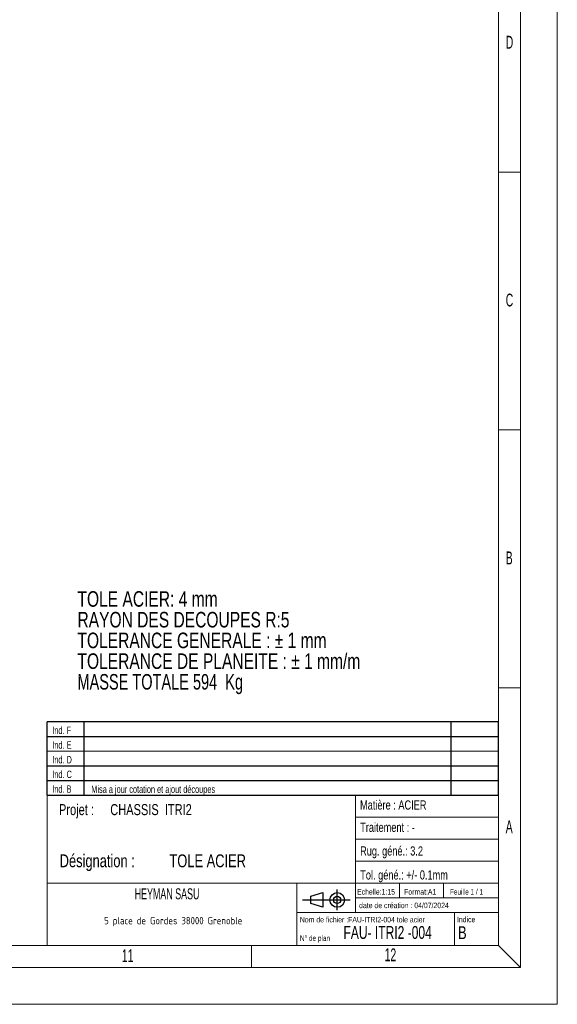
# Model space of a CAD drawing. Header units: millimetres. Extents: x 0 to 841, y 0 to 594.
# Tile 50 of 56: x 694 to 841, y 0 to 268. Entities that reach past the tile are written whole.
import ezdxf
from ezdxf.enums import TextEntityAlignment as Align

# ---------------------------------------------------------------- set-up
doc = ezdxf.new("R2010")
doc.units = ezdxf.units.MM
doc.layers.add('NOTES', color=6, linetype='Continuous')
doc.styles.add('SLDTEXTSTYLE0', font='TXT', dxfattribs={"width": 0.75})
doc.styles.add('SLDTEXTSTYLE1', font='TXT', dxfattribs={"width": 0.7})
doc.styles.add('SLDTEXTSTYLE3', font='TXT', dxfattribs={"width": 0.605})
doc.styles.add('SLDTEXTSTYLE4', font='TXT', dxfattribs={"width": 0.692308})
doc.styles.add('SLDTEXTSTYLE5', font='TXT', dxfattribs={"width": 0.701058})
doc.styles.add('SLDTEXTSTYLE6', font='ISOCP3', dxfattribs={"width": 0.96})

# ---------------------------------------------------------------- blocks, each defined once
blk = doc.blocks.new('TAB MODIFS')
for p, q in [((123, 20), (0, 20)), ((0, 0), (0, 20)), ((10, 20), (10, 0)), ((110, 20), (110, 0)), ((123, 0), (123, 20)), ((0, 16), (123, 16)), ((0, 8), (123, 8)), ((0, 4), (123, 4)), ((0, 0), (123, 0))]:
    blk.add_line(p, q)
at = {"color": 7, "linetype": 'Continuous', "lineweight": 18}
blk.add_line((0, 12), (123, 12), dxfattribs=at)
at = {"color": 7}
for tag in ['AUTOATTR0', 'AUTOATTR1', 'AUTOATTR2', 'AUTOATTR3', 'AUTOATTR4', 'AUTOATTR5', 'AUTOATTR6', 'AUTOATTR7', 'AUTOATTR8', 'AUTOATTR9']:
    blk.add_attdef(tag, (0, 0), '', height=1, dxfattribs=at)
at = {"layer": 'NOTES', "color": 211, "char_height": 2, "attachment_point": 1, "style": 'SLDTEXTSTYLE0'}
for s, insert in [('Ind. F', (1.36, 18.66)), ('Ind. E', (1.36, 14.66)), ('Ind. D', (1.36, 10.66)), ('Ind. C', (1.36, 6.66)), ('Ind. B', (1.36, 2.66))]:
    blk.add_mtext(s, dxfattribs=dict(at, insert=insert))
blk = doc.blocks.new('Bloc2')
for p, q in [((9.48, 0), (9.48, 5.6)), ((0, 2.8), (12.98, 2.8)), ((2.32, 3.8), (5.55, 4.8)), ((2.32, 1.8), (2.32, 3.8)), ((5.55, 4.8), (5.55, 0.8)), ((5.55, 0.8), (2.32, 1.8))]:
    blk.add_line(p, q)
for radius in [2, 1]:
    blk.add_circle((9.48, 2.8), radius)
blk = doc.blocks.new('SW_NOTE_0')
at = {"layer": 'NOTES', "color": 0, "char_height": 4.2333, "attachment_point": 1}
for s, insert, style in [('TOLE ACIER: 4 mm', (0, 5.46), 'SLDTEXTSTYLE0'), ('RAYON DES DECOUPES R:5', (0, -0.19), 'SLDTEXTSTYLE0'), ('TOLERANCE GENERALE : ± 1 mm', (0, -5.83), 'SLDTEXTSTYLE0'), ('TOLERANCE DE PLANEITE : ± 1 mm/m', (0, -11.48), 'SLDTEXTSTYLE0'), ('MASSE TOTALE 594  Kg', (0, -17.12), 'SLDTEXTSTYLE1')]:
    blk.add_mtext(s, dxfattribs=dict(at, insert=insert, style=style))
blk = doc.blocks.new('SW_NOTE_7')
at = {"layer": 'NOTES', "color": 0, "char_height": 3.5, "attachment_point": 1, "style": 'SLDTEXTSTYLE0'}
for s, insert in [('Désignation :', (0, 4.51)), ('TOLE ACIER', (29.93, 4.51))]:
    blk.add_mtext(s, dxfattribs=dict(at, insert=insert))
blk = doc.blocks.new('SW_NOTE_8')
at = {"layer": 'NOTES', "color": 0, "char_height": 3, "attachment_point": 1, "style": 'SLDTEXTSTYLE0'}
for s, insert in [('Projet :', (0, 3.87)), ('CHASSIS  ITRI2', (13.98, 3.87))]:
    blk.add_mtext(s, dxfattribs=dict(at, insert=insert))
blk = doc.blocks.new('SW_NOTE_9')
at = {"layer": 'NOTES', "color": 0, "insert": (20.94, 2.58), "char_height": 2, "attachment_point": 2, "style": 'SLDTEXTSTYLE6'}
blk.add_mtext('5 place de Gordes 38000 Grenoble', dxfattribs=at)

msp = doc.modelspace()

# ---------------------------------------------------------------- linework, layer by layer
at = {"color": 7, "linetype": 'Continuous', "lineweight": 18}
for p, q in [((841.00104, -0.05693), (841.00104, 593.94307)), ((831.00104, 9.94307), (831.00104, 583.94307)), ((825.00104, 15.94307), (825.00104, 577.94307)), ((831.00104, 226.69307), (825.00104, 226.69307)), ((831.00104, 156.44307), (825.00104, 156.44307)), ((831.00104, 86.19307), (825.00104, 86.19307)), ((701.94498, 56.94307), (701.94498, 15.94307)), ((824.94498, 56.94307), (701.94498, 56.94307)), ((785.94498, 56.94307), (785.94498, 24.94307)), ((785.94498, 50.94307), (824.94498, 50.94307)), ((785.94498, 44.94307), (824.94498, 44.94307)), ((785.94498, 38.94307), (824.94498, 38.94307)), ((701.94498, 32.94307), (824.94498, 32.94307)), ((769.94498, 32.94307), (769.94498, 15.94307)), ((797.94498, 32.94307), (797.94498, 28.94307)), ((809.94498, 32.94307), (809.94498, 28.94307)), ((785.94498, 28.94307), (824.94498, 28.94307)), ((769.94498, 24.94307), (824.94498, 24.94307)), ((812.94498, 24.94307), (812.94498, 15.94307)), ((16.00104, 15.94307), (825.00104, 15.94307)), ((757.58474, 9.94307), (757.58474, 15.94307)), ((831.00104, 9.94307), (825.00104, 15.94307)), ((831.00104, 9.94307), (10.00104, 9.94307)), ((841.00104, -0.05693), (0.00104, -0.05693))]:
    msp.add_line(p, q, dxfattribs=at)

# ---------------------------------------------------------------- block references
ref = msp.add_blockref('TAB MODIFS', (701.93854, 56.93293))
ref.add_attrib('AUTOATTR1', 'Misa a jour cotation et ajout découpes', dxfattribs={"layer": 'NOTES', "color": 211, "height": 2, "style": 'SLDTEXTSTYLE0', "width": 0.75}).set_placement((713.92244, 56.92745), align=Align.BOTTOM_LEFT)
msp.add_blockref('Bloc2', (771.50489, 25.57737))
at = {"layer": 'NOTES', "color": 211}
for name, p in [('SW_NOTE_0', (710.16516, 107.04091)), ('SW_NOTE_8', (705.12845, 50.61554)), ('SW_NOTE_7', (705.31222, 36.2782)), ('SW_NOTE_9', (715.33355, 21.1659))]:
    msp.add_blockref(name, p, dxfattribs=at)

# ---------------------------------------------------------------- texts
for s, insert, char_height, attachment_point, style in [('D', (826.93437, 263.8187), 3.5, 1, 'SLDTEXTSTYLE3'), ('C', (826.93437, 193.5687), 3.5, 1, 'SLDTEXTSTYLE3'), ('B', (826.93437, 123.3187), 3.5, 1, 'SLDTEXTSTYLE3'), ('Matière : ACIER', (787.21146, 55.49817), 2.5, 1, 'SLDTEXTSTYLE0'), ('Traitement : -', (787.24325, 49.4111), 2.5, 1, 'SLDTEXTSTYLE0'), ('A', (826.93437, 50.0687), 3.5, 1, 'SLDTEXTSTYLE3'), ('Rug. géné.: 3.2', (787.22971, 42.97698), 2.5, 1, 'SLDTEXTSTYLE0'), ('Tol. géné.: +/- 0.1mm', (787.26857, 36.4424), 2.5, 1, 'SLDTEXTSTYLE0'), ('HEYMAN SASU', (734.58694, 31.54457), 3, 2, 'SLDTEXTSTYLE3'), ('Echelle:1:15', (786.39843, 31.34782), 1.5, 1, 'SLDTEXTSTYLE0'), ('Format:A1', (799.23426, 31.32323), 1.5, 1, 'SLDTEXTSTYLE0'), ('Feuille 1 / 1', (811.75136, 31.32705), 1.5, 1, 'SLDTEXTSTYLE4'), ('date de création : 04/07/2024', (786.95393, 27.63782), 1.5, 1, 'SLDTEXTSTYLE0'), ('Nom de fichier :FAU-ITRI2-004 tole acier', (770.79737, 23.75844), 1.5, 1, 'SLDTEXTSTYLE0'), ('Indice', (813.63766, 23.80323), 1.5, 1, 'SLDTEXTSTYLE0'), ('N° de plan', (770.8231, 18.70809), 1.5, 1, 'SLDTEXTSTYLE1'), ('FAU- ITRI2 -004', (782.70103, 21.27254), 3.5, 1, 'SLDTEXTSTYLE5'), ('B', (813.93707, 21.21925), 3.5, 1, 'SLDTEXTSTYLE0'), ('11', (722.27639, 14.9437), 3.5, 1, 'SLDTEXTSTYLE3'), ('12', (793.92306, 15.18414), 3.5, 1, 'SLDTEXTSTYLE3')]:
    msp.add_mtext(s, dxfattribs=dict(at, insert=insert, char_height=char_height, attachment_point=attachment_point, style=style))

doc.saveas('drawing.dxf')
